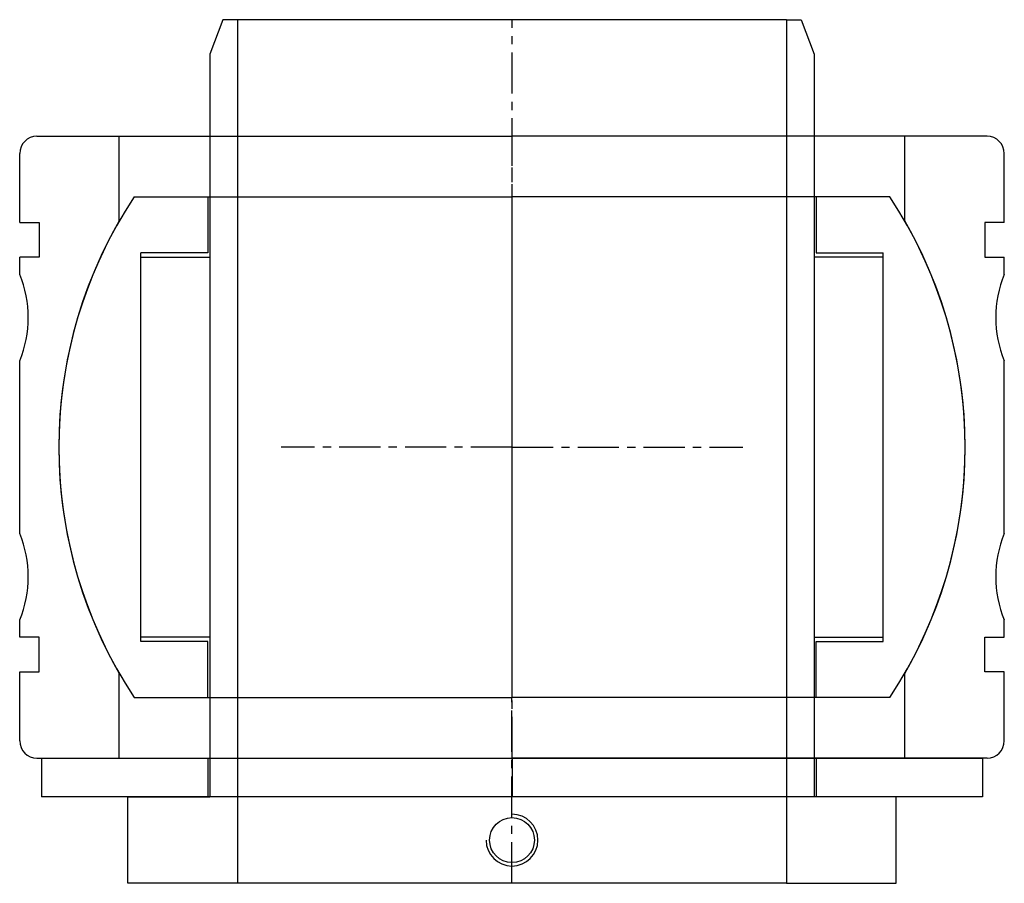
# Model space of a CAD drawing. Extents: x -57 to 57, y -51 to 50.
import ezdxf

# ---------------------------------------------------------------- set-up
doc = ezdxf.new("R2010")
doc.units = 0
doc.header["$LTSCALE"] = 0.15
doc.linetypes.add('CENTER', pattern=[50.8, 31.75, -6.35, 6.35, -6.35])
doc.layers.get('0').update_dxf_attribs({"linetype": 'CONTINUOUS'})
doc.layers.add('CENTER', color=9, linetype='CENTER')

# ---------------------------------------------------------------- blocks, each defined once
blk = doc.blocks.new('7T2-5-D')
for p, q in [((-43.76, 29), (0, 29)), ((-35.25, 29), (-35.25, 22.5)), ((43.76, 29), (0, 29)), ((35.25, 29), (35.25, 22.5)), ((-35.25, 22.5), (-43, 22.5)), ((-43, -22.5), (-43, 22.5)), ((-43, 22), (-35, 22)), ((-35, 22), (-35, -22)), ((35, 22), (35, -22)), ((43, 22), (35, 22)), ((35.25, 22.5), (43, 22.5)), ((43, -22.5), (43, 22.5)), ((-35, -22), (-43, -22)), ((-35.25, -22.5), (-43, -22.5)), ((-35.25, -29), (-35.25, -22.5)), ((35, -22), (43, -22)), ((35.25, -22.5), (43, -22.5)), ((35.25, -29), (35.25, -22.5)), ((-43.76, -29), (0, -29)), ((43.76, -29), (0, -29))]:
    blk.add_line(p, q)
for start, end in [(146.4695, 213.5305), (326.4695, 33.5305)]:
    blk.add_arc((0, 0), 52.5, start, end)
at = {"layer": 'CENTER'}
for p, q in [((0, -29), (0, 29)), ((0, 0), (-26.75, 0)), ((0, 0), (26.75, 0))]:
    blk.add_line(p, q, dxfattribs=at)
blk = doc.blocks.new('WA070109')
for p, q in [((-54.5, 0), (-54.5, 4.5)), ((-54.5, 4.5), (54.5, 4.5)), ((-35.25, 0), (-35.25, 4.5)), ((35.25, 0), (35.25, 4.5)), ((54.5, 0), (54.5, 4.5)), ((54.5, 0), (-54.5, 0))]:
    blk.add_line(p, q)
at = {"layer": 'CENTER'}
blk.add_line((0, 0), (0, 4.5), dxfattribs=at)
blk = doc.blocks.new('7T2-5-S')
for p, q in [((-44.5, 50.5), (-44.5, 40.5)), ((-31.8, 50.5), (-44.5, 50.5)), ((-31.8, -49.5), (-31.8, 50.5)), ((-31.8, 50.5), (31.8, 50.5)), ((31.8, -49.5), (31.8, 50.5)), ((31.8, 50.5), (44.5, 50.5)), ((44.5, 50.5), (44.5, 40.5)), ((-44.5, 40.5), (-35, 40.5)), ((-35, -45.5), (-35, 40.5)), ((35, -45.5), (35, 40.5)), ((44.5, 40.5), (35, 40.5)), ((-33.5, -49.5), (-35, -45.5)), ((33.5, -49.5), (35, -45.5)), ((-31.8, -49.5), (-33.5, -49.5)), ((-31.8, -49.5), (31.8, -49.5)), ((31.8, -49.5), (33.5, -49.5))]:
    blk.add_line(p, q)
blk.add_circle((0, 45.5), 2.6)
blk.add_arc((0, 45.5), 3, 0, 270)
at = {"layer": 'CENTER'}
blk.add_line((0, 50.5), (0, -49.5), dxfattribs=at)
blk = doc.blocks.new('7T-2-5-A')
at = {"linetype": 'Continuous'}
for p, q in [((-55.03, 36), (-45.5, 36)), ((-45.5, 26.19), (-45.5, 36)), ((55.03, 36), (45.5, 36)), ((45.5, 26.19), (45.5, 36)), ((-57.03, 26), (-57.03, 34)), ((57.03, 26), (57.03, 34)), ((-45.5, -36), (-45.5, -26.19)), ((45.5, -36), (45.5, -26.19)), ((-55.03, -36), (-45.5, -36)), ((55.03, -36), (45.5, -36))]:
    blk.add_line(p, q, dxfattribs=at)
for p, q in [((-45.5, 36), (0, 36)), ((45.5, 36), (0, 36)), ((-57.03, 26), (-54.78, 26)), ((-54.78, 26), (-54.78, 22)), ((57.03, 26), (54.78, 26)), ((54.78, 26), (54.78, 22)), ((-54.78, 22), (-57.03, 22)), ((-57.03, 20), (-57.03, 22)), ((54.78, 22), (57.03, 22)), ((57.03, 20), (57.03, 22)), ((-57.03, -10), (-57.03, 10)), ((57.03, -10), (57.03, 10)), ((-57.03, -22), (-57.03, -20)), ((57.03, -22), (57.03, -20)), ((-54.78, -22), (-57.03, -22)), ((-54.78, -26), (-54.78, -22)), ((54.78, -26), (54.78, -22)), ((54.78, -22), (57.03, -22)), ((-57.03, -34), (-57.03, -26)), ((-57.03, -26), (-54.78, -26)), ((57.03, -26), (54.78, -26)), ((57.03, -34), (57.03, -26)), ((-45.5, -36), (0, -36)), ((45.5, -36), (0, -36))]:
    blk.add_line(p, q)
for centre, start, end in [((-55.03, 34), 90, 180), ((55.03, 34), 0, 90), ((-55.03, -34), 180, 270), ((55.03, -34), 270, 0)]:
    blk.add_arc(centre, 2, start, end, dxfattribs=at)
for centre, radius, start, end in [((0, 0), 52.5, 150.0736, 209.9264), ((0, 0), 52.5, 330.0736, 29.9264), ((-69.03, 15), 13, 337.3801, 22.6199), ((69.03, 15), 13, 157.3801, 202.6199), ((-69.03, -15), 13, 337.3801, 22.6199), ((69.03, -15), 13, 157.3801, 202.6199)]:
    blk.add_arc(centre, radius, start, end)
at = {"layer": 'CENTER'}
blk.add_line((0, -36), (0, 36), dxfattribs=at)

msp = doc.modelspace()

# ---------------------------------------------------------------- block references
at = {"rotation": 180}
for name, p in [('7T2-5-S', (0, 0)), ('WA070109', (0, -36))]:
    msp.add_blockref(name, p, dxfattribs=at)
for name in ['7T-2-5-A', '7T2-5-D']:
    msp.add_blockref(name, (0, 0))

doc.saveas('drawing.dxf')
